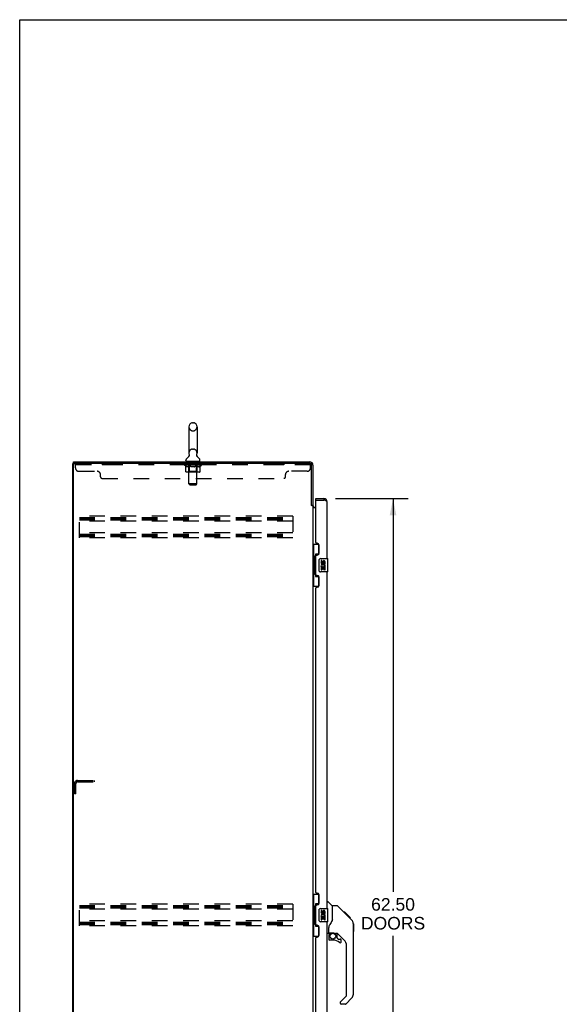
# Model space of a CAD drawing. Header units: inches. Extents: x 0 to 213, y 0 to 138.
# Tile 5 of 16: x 0 to 40, y 64 to 138. Entities that reach past the tile are written whole.
import ezdxf

# ---------------------------------------------------------------- set-up
doc = ezdxf.new("R2010")
doc.units = ezdxf.units.IN
doc.header["$LTSCALE"] = 11.73
doc.header["$MEASUREMENT"] = 0
doc.linetypes.add('HIDDEN', pattern=[0.2, 0.1, -0.1])
doc.layers.get('0').update_dxf_attribs({"linetype": 'CONTINUOUS'})
for name, color, linetype in [('02___PRT_ALL_AXES', 7, 'CONTINUOUS'), ('DEFAULT_2', 8, 'HIDDEN'), ('DIMENSIONS', 7, 'CONTINUOUS')]:
    doc.layers.add(name, color=color, linetype=linetype)
doc.styles.get("Standard").update_dxf_attribs({"font": 'arial.ttf'})
doc.dimstyles.new('DIMSTYLE_1', dxfattribs={"dimtxt": 0.940909, "dimasz": 1.254545, "dimexe": 0.09, "dimexo": 0.07, "dimgap": 0.0375, "dimtad": 0, "dimtih": 1, "dimtoh": 1, "dimzin": 4, "dimdsep": 46, "dimtxsty": 'Standard', "dimblk": '_FILLED', "dimblk1": '_FILLED', "dimblk2": '_FILLED', "dimcen": 0.09, "dimazin": 1, "dimtfac": 1, "dimtdec": 3, "dimtofl": 0, "dimtmove": 0, "dimatfit": 3, "dimldrblk": '_FILLED', "dimfxl": 1, "dimtolj": 1, "dimtzin": 4, "dimarcsym": 0})

# ---------------------------------------------------------------- blocks, each defined once
blk = doc.blocks.new('_FILLED')
at = {"color": 0, "linetype": 'ByBlock'}
blk.add_solid([(0, 0), (-1, 0.2), (-1, -0.2)], dxfattribs=at)
blk = doc.blocks.new('*D21')
at = {"layer": 'DIMENSIONS', "color": 2, "linetype": 'Continuous'}
for p, q in [((23.683, 102.064), (29.125, 102.064)), ((27.996, 102.064), (27.996, 72.559)), ((27.996, 39.564), (27.996, 69.266)), ((23.683, 39.564), (29.125, 39.564))]:
    blk.add_line(p, q, dxfattribs=at)
at = {"layer": 'DIMENSIONS', "color": 2, "linetype": 'Continuous', "xscale": 1.2545454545, "yscale": 1.2545454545, "zscale": 1.2545454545}
for p, rotation in [((27.996, 102.064), 90), ((27.996, 39.564), 270)]:
    blk.add_blockref('_FILLED', p, dxfattribs=dict(at, rotation=rotation))
at = {"layer": 'DIMENSIONS', "color": 2, "linetype": 'Continuous', "insert": (27.996, 72.088), "char_height": 0.9409, "width": 4.81298, "attachment_point": 2, "line_spacing_factor": 0.9}
blk.add_mtext('62.50\\PDOORS', dxfattribs=at)

msp = doc.modelspace()

# ---------------------------------------------------------------- linework, layer by layer
at = {"color": 7, "linetype": 'Continuous'}
for p, q in [((0, 0), (0, 138)), ((0, 138), (213.273, 138)), ((12.687, 107.46), (12.687, 105.485)), ((12.949, 107.76), (13.037, 107.76)), ((13.299, 107.46), (13.299, 105.485)), ((12.47, 104.913), (12.47, 104.952)), ((12.702, 105.266), (12.699, 105.261)), ((13.516, 104.913), (13.516, 104.952)), ((3.993, 32.918), (3.993, 104.71)), ((3.993, 104.71), (4.107, 104.71)), ((4.045, 104.71), (4.045, 104.814)), ((12.493, 104.844), (12.493, 104.814)), ((13.493, 104.844), (12.493, 104.844)), ((13.493, 104.844), (13.493, 104.814)), ((22.197, 101.96), (22.197, 102.064)), ((22.217, 101.96), (22.197, 101.96)), ((22.804, 102.064), (22.804, 101.96)), ((21.889, 101.574), (21.993, 101.574)), ((21.993, 98.639), (22.433, 98.639)), ((22.032, 98.639), (22.032, 97.614)), ((22.397, 98.639), (22.397, 97.859)), ((22.01, 97.614), (22.01, 96.514)), ((22.01, 97.614), (22.133, 97.614)), ((22.133, 97.644), (22.133, 97.665)), ((22.133, 96.514), (22.133, 97.614)), ((22.17, 97.904), (22.17, 96.224)), ((22.397, 97.904), (22.17, 97.904)), ((22.556, 97.564), (23.096, 97.564)), ((23.111, 96.579), (23.111, 97.549)), ((22.456, 96.664), (22.456, 97.464)), ((22.01, 96.514), (22.133, 96.514)), ((22.032, 96.514), (22.032, 95.489)), ((22.133, 96.463), (22.133, 96.484)), ((22.17, 96.224), (22.397, 96.224)), ((22.397, 96.269), (22.397, 95.489)), ((23.096, 96.564), (22.556, 96.564)), ((21.993, 95.489), (22.433, 95.489)), ((21.993, 72.389), (22.433, 72.389)), ((22.032, 72.389), (22.032, 71.364)), ((22.397, 72.389), (22.397, 71.609)), ((23.051, 71.818), (23.113, 71.818)), ((23.439, 71.509), (23.141, 71.806)), ((22.01, 71.364), (22.133, 71.364)), ((22.01, 71.364), (22.01, 70.264)), ((22.133, 71.394), (22.133, 71.415)), ((22.133, 70.264), (22.133, 71.364)), ((22.397, 71.654), (22.17, 71.654)), ((22.17, 71.654), (22.17, 69.974)), ((22.456, 70.414), (22.456, 71.214)), ((22.556, 71.314), (23.096, 71.314)), ((23.111, 70.329), (23.111, 71.299)), ((23.806, 71.503), (23.445, 71.503)), ((23.445, 70.399), (23.445, 71.503)), ((24.626, 70.715), (23.861, 71.48)), ((24.383, 71.025), (24.316, 71.025)), ((24.39, 71.018), (24.323, 71.018)), ((24.4, 71.008), (24.333, 71.008)), ((24.406, 71.002), (24.339, 71.002)), ((24.414, 70.994), (24.347, 70.994)), ((24.434, 70.974), (24.367, 70.974)), ((24.383, 71.025), (24.709, 70.699)), ((24.456, 70.952), (24.39, 70.952)), ((24.48, 70.928), (24.413, 70.928)), ((22.01, 70.264), (22.133, 70.264)), ((22.032, 70.264), (22.032, 69.239)), ((22.133, 70.213), (22.133, 70.234)), ((23.096, 70.314), (22.556, 70.314)), ((23.445, 70.461), (23.424, 70.404)), ((24.503, 70.905), (24.437, 70.905)), ((24.527, 70.881), (24.461, 70.881)), ((24.551, 70.857), (24.484, 70.857)), ((24.573, 70.835), (24.506, 70.835)), ((24.593, 70.815), (24.526, 70.815)), ((24.611, 70.798), (24.544, 70.798)), ((24.624, 70.784), (24.557, 70.784)), ((24.628, 70.78), (24.561, 70.78)), ((24.63, 70.778), (24.563, 70.778)), ((24.63, 70.778), (24.564, 70.778)), ((24.631, 70.777), (24.564, 70.777)), ((24.599, 70.742), (24.565, 70.776)), ((24.633, 70.775), (24.567, 70.775)), ((24.638, 70.77), (24.571, 70.77)), ((24.644, 70.764), (24.577, 70.764)), ((24.658, 70.751), (24.591, 70.751)), ((24.626, 70.715), (24.599, 70.742)), ((24.673, 70.735), (24.606, 70.735)), ((24.68, 70.728), (24.613, 70.728)), ((24.687, 70.721), (24.62, 70.721)), ((24.626, 70.715), (24.904, 70.436)), ((24.699, 70.709), (24.632, 70.709)), ((24.704, 70.704), (24.638, 70.704)), ((24.708, 70.7), (24.641, 70.7)), ((24.709, 70.699), (24.642, 70.699)), ((24.709, 70.699), (24.643, 70.699)), ((24.71, 70.698), (24.643, 70.698)), ((24.794, 70.614), (24.71, 70.698)), ((24.727, 70.614), (24.794, 70.614)), ((24.796, 70.612), (24.729, 70.612)), ((24.798, 70.61), (24.731, 70.61)), ((24.796, 70.612), (24.798, 70.61)), ((25.019, 70.181), (25.018, 70.188)), ((22.17, 69.974), (22.397, 69.974)), ((22.397, 70.019), (22.397, 69.239)), ((23.169, 69.475), (23.169, 69.882)), ((23.189, 69.477), (23.484, 69.477)), ((23.227, 69.398), (23.306, 69.477)), ((25.019, 64.875), (25.019, 70.159)), ((25.031, 70.163), (25.031, 69.576)), ((21.993, 69.239), (22.433, 69.239)), ((23.13, 69.436), (23.051, 69.436)), ((23.169, 69.258), (23.169, 69.021)), ((23.233, 69.392), (23.23, 69.395)), ((23.237, 69.388), (23.233, 69.392)), ((23.241, 69.384), (23.237, 69.388)), ((23.484, 68.942), (23.248, 68.942)), ((23.757, 69.436), (23.669, 69.436)), ((23.799, 69.104), (23.799, 69.431)), ((23.802, 69.096), (23.874, 69.024)), ((24.335, 68.94), (23.833, 69.441)), ((23.883, 69.021), (24.035, 69.021)), ((24.114, 68.823), (24.114, 68.942)), ((24.508, 64.789), (24.508, 68.522)), ((24.049, 64.298), (24.485, 64.734)), ((24.904, 64.596), (24.452, 64.144)), ((24.035, 64.265), (24.035, 64.2)), ((24.396, 64.121), (24.114, 64.121))]:
    msp.add_line(p, q, dxfattribs=at)
at = {"color": 3, "linetype": 'Continuous'}
for p, q in [((4.045, 104.814), (21.746, 104.814)), ((4.045, 32.981), (4.045, 104.648)), ((21.746, 104.71), (4.107, 104.71)), ((21.889, 101.562), (21.889, 104.567)), ((21.993, 104.568), (21.993, 101.561)), ((22.197, 102.064), (22.804, 102.064)), ((22.217, 101.96), (22.804, 101.96)), ((22.841, 101.947), (22.804, 101.96)), ((21.902, 101.54), (21.9, 101.544)), ((21.993, 101.522), (21.918, 101.522)), ((21.993, 101.522), (21.993, 40.107)), ((22.197, 101.366), (22.033, 101.366)), ((22.135, 101.418), (22.197, 101.418)), ((22.197, 98.772), (22.197, 101.94)), ((22.858, 101.94), (22.841, 101.947)), ((22.87, 101.936), (22.858, 101.94)), ((22.882, 101.931), (22.87, 101.936)), ((22.893, 101.927), (22.882, 101.931)), ((23.051, 97.564), (23.051, 101.818)), ((22.317, 98.712), (22.257, 98.712)), ((22.447, 97.962), (22.447, 98.582)), ((22.197, 96.357), (22.197, 97.772)), ((22.257, 97.832), (22.317, 97.832)), ((22.317, 96.297), (22.257, 96.297)), ((22.447, 95.547), (22.447, 96.167)), ((23.051, 71.314), (23.051, 96.564)), ((22.197, 72.522), (22.197, 95.357)), ((22.257, 95.417), (22.317, 95.417)), ((22.317, 72.462), (22.257, 72.462)), ((22.447, 71.712), (22.447, 72.332)), ((22.197, 70.107), (22.197, 71.522)), ((22.257, 71.582), (22.317, 71.582)), ((23.051, 45.064), (23.051, 70.314)), ((22.317, 70.047), (22.257, 70.047)), ((22.447, 69.297), (22.447, 69.917)), ((22.197, 46.272), (22.197, 69.107)), ((22.257, 69.167), (22.317, 69.167))]:
    msp.add_line(p, q, dxfattribs=at)
at = {"color": 7, "linetype": 'Continuous'}
for points in [[(12.706, 105.377), (12.708, 105.373), (12.709, 105.369), (12.711, 105.364), (12.712, 105.359), (12.713, 105.354), (12.714, 105.349), (12.714, 105.344), (12.715, 105.339), (12.715, 105.334), (12.715, 105.329), (12.715, 105.324), (12.715, 105.319), (12.715, 105.314), (12.714, 105.309), (12.713, 105.304), (12.713, 105.299), (12.711, 105.294), (12.71, 105.289), (12.709, 105.284), (12.707, 105.28), (12.705, 105.275), (12.704, 105.27), (12.702, 105.266)], [(13.286, 105.261), (13.284, 105.266), (13.282, 105.27), (13.28, 105.275), (13.279, 105.279), (13.277, 105.284), (13.276, 105.289), (13.274, 105.294), (13.273, 105.299), (13.272, 105.304), (13.272, 105.309), (13.271, 105.314), (13.271, 105.319), (13.27, 105.324), (13.27, 105.329), (13.271, 105.334), (13.271, 105.339), (13.271, 105.344), (13.272, 105.349), (13.273, 105.354), (13.274, 105.359), (13.275, 105.364), (13.277, 105.369), (13.278, 105.373), (13.28, 105.377)], [(22.17, 97.88), (22.17, 97.877), (22.171, 97.873), (22.171, 97.869), (22.173, 97.865), (22.174, 97.86), (22.176, 97.855), (22.179, 97.85), (22.182, 97.844), (22.185, 97.837), (22.189, 97.83), (22.193, 97.823), (22.198, 97.815), (22.204, 97.807), (22.206, 97.803)], [(22.456, 97.464), (22.456, 97.47), (22.457, 97.477), (22.458, 97.483), (22.459, 97.489), (22.461, 97.495), (22.463, 97.5)], [(22.206, 96.325), (22.204, 96.321), (22.198, 96.313), (22.193, 96.305), (22.189, 96.298), (22.185, 96.291), (22.182, 96.285), (22.179, 96.279), (22.176, 96.273), (22.174, 96.268), (22.173, 96.263), (22.171, 96.259), (22.171, 96.255), (22.17, 96.251), (22.17, 96.248)], [(22.463, 96.628), (22.461, 96.634), (22.459, 96.639), (22.458, 96.645), (22.457, 96.652), (22.456, 96.658), (22.456, 96.664)], [(22.17, 71.63), (22.17, 71.627), (22.171, 71.623), (22.171, 71.619), (22.173, 71.615), (22.174, 71.61), (22.176, 71.605), (22.179, 71.6), (22.182, 71.594), (22.185, 71.587), (22.189, 71.58), (22.193, 71.573), (22.198, 71.565), (22.204, 71.557), (22.206, 71.553)], [(22.456, 71.214), (22.456, 71.22), (22.457, 71.227), (22.458, 71.233), (22.459, 71.239), (22.461, 71.245), (22.463, 71.25)], [(23.861, 71.48), (23.854, 71.487), (23.845, 71.492), (23.836, 71.497), (23.826, 71.5), (23.816, 71.502), (23.806, 71.503)], [(22.463, 70.378), (22.461, 70.384), (22.459, 70.389), (22.458, 70.395), (22.457, 70.402), (22.456, 70.408), (22.456, 70.414)], [(23.424, 70.404), (23.393, 70.335), (23.357, 70.264), (23.314, 70.191), (23.267, 70.118), (23.222, 70.053)], [(24.565, 70.776), (24.543, 70.798), (24.521, 70.82), (24.499, 70.842)], [(25.019, 70.159), (25.018, 70.187), (25.013, 70.229), (25.003, 70.27), (24.99, 70.309), (24.972, 70.346), (24.95, 70.382), (24.924, 70.415), (24.904, 70.436)], [(22.206, 70.075), (22.204, 70.071), (22.198, 70.063), (22.193, 70.055), (22.189, 70.048), (22.185, 70.041), (22.182, 70.035), (22.179, 70.029), (22.176, 70.023), (22.174, 70.018), (22.173, 70.013), (22.171, 70.009), (22.171, 70.005), (22.17, 70.001), (22.17, 69.998)], [(23.222, 70.053), (23.212, 70.037), (23.196, 70.008), (23.184, 69.976), (23.175, 69.942), (23.17, 69.907), (23.169, 69.882)], [(23.484, 69.477), (23.49, 69.477), (23.51, 69.476), (23.532, 69.474), (23.553, 69.47), (23.572, 69.465), (23.59, 69.46), (23.606, 69.454), (23.62, 69.45), (23.632, 69.445), (23.643, 69.442), (23.652, 69.439), (23.66, 69.437)], [(23.241, 69.384), (23.231, 69.373), (23.223, 69.363), (23.215, 69.351), (23.208, 69.339), (23.203, 69.326), (23.198, 69.313), (23.194, 69.3), (23.191, 69.286), (23.19, 69.272), (23.189, 69.258)], [(23.23, 69.395), (23.228, 69.396), (23.227, 69.397), (23.227, 69.397), (23.227, 69.398)], [(23.66, 69.437), (23.668, 69.436), (23.669, 69.436)]]:
    msp.add_lwpolyline(points, dxfattribs=at)
at = {"color": 3, "linetype": 'Continuous'}
for points in [[(21.9, 101.544), (21.899, 101.546), (21.898, 101.548), (21.897, 101.549), (21.896, 101.551), (21.895, 101.553), (21.894, 101.555), (21.893, 101.556), (21.892, 101.558), (21.89, 101.56), (21.889, 101.562)], [(21.918, 101.522), (21.916, 101.523), (21.915, 101.525), (21.913, 101.526), (21.911, 101.528), (21.91, 101.529), (21.909, 101.531), (21.907, 101.532), (21.906, 101.534), (21.905, 101.535), (21.905, 101.536), (21.904, 101.538), (21.903, 101.539), (21.902, 101.54)], [(22.009, 101.392), (22.006, 101.393), (22.004, 101.394), (22.002, 101.395), (22, 101.397), (21.998, 101.398), (21.996, 101.399), (21.995, 101.401), (21.994, 101.402), (21.993, 101.404), (21.993, 101.405), (21.993, 101.407)], [(22.033, 101.366), (22.033, 101.368), (22.033, 101.37), (22.033, 101.372), (22.032, 101.374), (22.031, 101.375), (22.03, 101.377), (22.029, 101.378), (22.028, 101.38), (22.026, 101.381), (22.024, 101.383), (22.022, 101.384), (22.02, 101.386), (22.018, 101.387), (22.016, 101.388), (22.013, 101.389), (22.009, 101.392)], [(23.051, 101.818), (23.051, 101.82), (23.051, 101.822), (23.05, 101.824), (23.05, 101.826), (23.049, 101.829), (23.048, 101.831), (23.047, 101.833), (23.046, 101.835), (23.045, 101.838), (23.043, 101.84), (23.042, 101.842), (23.04, 101.844), (23.038, 101.846), (23.036, 101.849), (23.034, 101.851), (23.032, 101.853), (23.03, 101.855), (23.027, 101.858), (23.025, 101.86), (23.022, 101.862), (23.019, 101.864), (23.016, 101.867), (23.013, 101.869), (23.009, 101.871), (23.006, 101.873), (23.002, 101.875), (22.999, 101.878), (22.995, 101.88), (22.991, 101.882), (22.987, 101.884), (22.983, 101.887), (22.979, 101.889), (22.974, 101.891), (22.97, 101.893), (22.965, 101.895), (22.961, 101.898), (22.956, 101.9), (22.951, 101.902), (22.946, 101.904), (22.941, 101.907), (22.936, 101.909), (22.931, 101.911), (22.926, 101.913), (22.921, 101.916), (22.915, 101.918), (22.91, 101.92), (22.904, 101.922), (22.893, 101.927)]]:
    msp.add_lwpolyline(points, dxfattribs=at)
at = {"color": 7, "linetype": 'Continuous'}
msp.add_circle((23.484, 69.237), 0.217, dxfattribs=at)
for centre, radius, start, end in [((12.993, 107.46), 0.306, 105.63034, 180), ((12.949, 107.616), 0.144, 90, 105.63034), ((13.037, 107.616), 0.144, 74.36966, 90), ((12.993, 107.46), 0.306, 0, 74.36966), ((12.614, 104.952), 0.144, 124.66265, 180), ((12.539, 104.913), 0.069, 180, 270), ((12.234, 105.501), 0.523, 304.66237, 336.93176), ((12.993, 105.485), 0.306, 180, 200.48713), ((13.751, 105.501), 0.523, 203.06823, 235.33763), ((12.993, 105.485), 0.306, 339.51287, 360), ((13.447, 104.913), 0.069, 270, 360), ((13.372, 104.952), 0.144, 0, 55.33735), ((22.804, 101.818), 0.142, 48.63672, 90), ((22.887, 101.674), 0.26, 90, 92.60473), ((22.556, 97.464), 0.1, 90, 158.79459), ((23.096, 97.549), 0.015, 0, 90), ((22.556, 96.664), 0.1, 201.20502, 270), ((23.096, 96.579), 0.015, 270, 360), ((23.113, 71.779), 0.0394, 45, 90), ((22.556, 71.214), 0.1, 90, 158.79459), ((23.096, 71.299), 0.015, 0, 90), ((23.425, 71.495), 0.0197, 0, 45), ((22.556, 70.414), 0.1, 201.20502, 270), ((23.096, 70.329), 0.015, 270, 360), ((23.13, 69.475), 0.0394, 270, 360), ((23.189, 69.497), 0.0197, 180, 270), ((25.012, 70.163), 0.0197, 0, 68.93953), ((25.012, 69.576), 0.0197, 293.60704, 360), ((23.366, 69.258), 0.197, 135, 180), ((23.248, 69.021), 0.0787, 180, 270), ((23.484, 68.155), 0.787, 50.4788, 90), ((23.757, 69.239), 0.197, 52.51213, 90), ((23.811, 69.104), 0.0118, 180, 225), ((23.883, 69.033), 0.0118, 225, 270), ((24.035, 68.823), 0.0787, 230.4788, 360), ((24.035, 68.942), 0.0787, 0, 90), ((23.917, 68.522), 0.591, 0, 45), ((24.082, 64.265), 0.0472, 135, 180), ((24.429, 64.789), 0.0787, 315, 360), ((24.626, 64.875), 0.394, 315, 360), ((24.114, 64.2), 0.0787, 180, 270), ((24.396, 64.2), 0.0787, 270, 315)]:
    msp.add_arc(centre, radius, start, end, dxfattribs=at)
at = {"color": 3, "linetype": 'Continuous'}
for centre, radius, start, end in [((4.107, 104.648), 0.0625, 90, 180), ((21.746, 104.568), 0.246, 0, 90), ((21.746, 104.567), 0.143, 0, 90), ((22.217, 101.94), 0.02, 90, 180), ((22.804, 101.818), 0.246, 0, 90), ((22.135, 101.561), 0.142, 180, 270), ((22.257, 98.772), 0.06, 180, 270), ((22.317, 98.582), 0.13, 0, 90), ((22.257, 97.772), 0.06, 90, 180), ((22.317, 97.962), 0.13, 270, 360), ((22.257, 96.357), 0.06, 180, 270), ((22.317, 96.167), 0.13, 0, 90), ((22.257, 95.357), 0.06, 90, 180), ((22.317, 95.547), 0.13, 270, 360), ((22.257, 72.522), 0.06, 180, 270), ((22.317, 72.332), 0.13, 0, 90), ((22.317, 71.712), 0.13, 270, 360), ((22.257, 71.522), 0.06, 90, 180), ((22.257, 70.107), 0.06, 180, 270), ((22.317, 69.917), 0.13, 0, 90), ((22.257, 69.107), 0.06, 90, 180), ((22.317, 69.297), 0.13, 270, 360)]:
    msp.add_arc(centre, radius, start, end, dxfattribs=at)
at = {"color": 7, "linetype": 'Continuous'}
for centre, start_param, end_param in [((22.237, 97.655), 0.699287, 1.51401), ((22.237, 97.655), -4.655602, -3.84088), ((22.237, 96.474), 0.699287, 1.51401), ((22.237, 96.474), -4.655602, -3.84088), ((22.237, 71.405), 0.699287, 1.51401), ((22.237, 71.405), -4.655602, -3.84088), ((22.237, 70.224), 0.699287, 1.51401), ((22.237, 70.224), -4.655602, -3.84088)]:
    msp.add_ellipse(centre, major_axis=(0, 0.18), ratio=0.579493, start_param=start_param, end_param=end_param, dxfattribs=at)
at = {"layer": '02___PRT_ALL_AXES', "color": 8, "linetype": 'HIDDEN'}
for p, q in [((6.18, 104.71), (6.18, 104.606)), ((7.055, 104.71), (6.18, 104.71)), ((7.055, 104.606), (6.18, 104.606)), ((7.055, 104.71), (7.055, 104.606)), ((12.555, 104.606), (12.555, 104.71)), ((13.43, 104.71), (12.555, 104.71)), ((13.43, 104.606), (12.555, 104.606)), ((13.43, 104.606), (13.43, 104.71)), ((18.93, 104.71), (18.93, 104.606)), ((19.805, 104.71), (18.93, 104.71)), ((19.805, 104.606), (18.93, 104.606)), ((19.805, 104.71), (19.805, 104.606))]:
    msp.add_line(p, q, dxfattribs=at)
at = {"layer": '02___PRT_ALL_AXES', "color": 7, "linetype": 'Continuous'}
for p, q in [((22.594, 97.41), (22.594, 97.274)), ((22.656, 97.41), (22.594, 97.41)), ((22.594, 96.949), (22.594, 96.718)), ((22.612, 96.949), (22.594, 96.949)), ((22.646, 96.949), (22.674, 96.968)), ((22.646, 96.949), (22.908, 96.949)), ((22.656, 97.274), (22.656, 97.41)), ((22.656, 96.718), (22.656, 96.886)), ((22.656, 96.886), (22.722, 96.886)), ((22.722, 97.336), (22.722, 97.267)), ((22.722, 96.886), (22.722, 96.75)), ((22.782, 97.274), (22.782, 97.316)), ((22.782, 96.75), (22.782, 96.886)), ((22.782, 96.886), (22.845, 96.886)), ((22.837, 96.985), (22.895, 96.96)), ((22.845, 97.316), (22.845, 97.179)), ((22.845, 97.179), (22.908, 97.179)), ((22.845, 96.886), (22.845, 96.718)), ((22.908, 97.179), (22.908, 97.316)), ((22.908, 96.718), (22.908, 96.949)), ((22.594, 96.718), (22.656, 96.718)), ((22.722, 96.75), (22.782, 96.75)), ((22.845, 96.718), (22.908, 96.718)), ((22.656, 71.16), (22.594, 71.16)), ((22.594, 71.16), (22.594, 71.024)), ((22.656, 71.024), (22.656, 71.16)), ((22.722, 71.086), (22.722, 71.017)), ((22.782, 71.024), (22.782, 71.066)), ((22.845, 71.066), (22.845, 70.929)), ((22.845, 70.929), (22.908, 70.929)), ((22.908, 70.929), (22.908, 71.066)), ((22.612, 70.699), (22.594, 70.699)), ((22.594, 70.699), (22.594, 70.468)), ((22.594, 70.468), (22.656, 70.468)), ((22.646, 70.699), (22.674, 70.718)), ((22.646, 70.699), (22.908, 70.699)), ((22.656, 70.636), (22.722, 70.636)), ((22.656, 70.468), (22.656, 70.636)), ((22.722, 70.636), (22.722, 70.5)), ((22.722, 70.5), (22.782, 70.5)), ((22.782, 70.636), (22.845, 70.636)), ((22.782, 70.5), (22.782, 70.636)), ((22.837, 70.735), (22.895, 70.71)), ((22.845, 70.636), (22.845, 70.468)), ((22.845, 70.468), (22.908, 70.468)), ((22.908, 70.468), (22.908, 70.699))]:
    msp.add_line(p, q, dxfattribs=at)
for centre, radius, start, end in [((22.747, 97.022), 0.154, 161.41988, 206.19629), ((22.688, 97.274), 0.0943, 180, 360), ((22.751, 97.022), 0.157, 336.59665, 161.87913), ((22.751, 97.022), 0.157, 205.73705, 207.8532), ((22.688, 97.274), 0.0314, 180, 261.22946), ((22.751, 97.022), 0.0943, 336.59665, 215.11217), ((22.687, 97.278), 0.0362, 263.42855, 341.76278), ((22.814, 97.316), 0.0943, 68.69989, 167.43379), ((22.814, 97.316), 0.0314, 0, 180.04847), ((22.814, 97.316), 0.0943, 0, 68.67039), ((22.688, 71.024), 0.0943, 180, 360), ((22.751, 70.772), 0.157, 336.59665, 161.87913), ((22.688, 71.024), 0.0314, 180, 261.22946), ((22.687, 71.028), 0.0362, 263.42855, 341.76278), ((22.814, 71.066), 0.0943, 68.69989, 167.43379), ((22.814, 71.066), 0.0314, 0, 180.04847), ((22.814, 71.066), 0.0943, 0, 68.67039), ((22.747, 70.772), 0.154, 161.41988, 206.19629), ((22.751, 70.772), 0.157, 205.73705, 207.8532), ((22.751, 70.772), 0.0943, 336.59665, 215.11217)]:
    msp.add_arc(centre, radius, start, end, dxfattribs=at)
at = {"layer": 'DEFAULT_2', "color": 8, "linetype": 'HIDDEN'}
for p, q in [((12.949, 107.16), (13.037, 107.16)), ((12.949, 105.785), (13.037, 105.785)), ((4.18, 104.365), (4.18, 104.71)), ((21.805, 104.606), (4.18, 104.606)), ((12.36, 104.567), (12.36, 104.614)), ((12.459, 104.498), (12.36, 104.567)), ((13.626, 104.567), (12.36, 104.567)), ((12.369, 104.607), (12.369, 104.614)), ((12.378, 104.604), (12.378, 104.607)), ((12.378, 104.604), (13.608, 104.604)), ((12.387, 104.604), (12.387, 104.607)), ((12.388, 104.604), (12.388, 104.607)), ((12.398, 104.607), (12.398, 104.614)), ((12.414, 104.604), (12.414, 104.607)), ((12.416, 104.604), (12.416, 104.607)), ((12.444, 104.607), (12.444, 104.614)), ((12.459, 104.604), (12.459, 104.607)), ((12.459, 104.093), (12.459, 104.498)), ((12.459, 104.498), (12.473, 104.488)), ((12.462, 104.604), (12.462, 104.607)), ((12.666, 104.607), (12.465, 104.607)), ((12.487, 104.48), (12.473, 104.488)), ((12.5, 104.472), (12.487, 104.48)), ((12.514, 104.466), (12.5, 104.473)), ((12.508, 104.607), (12.508, 104.614)), ((12.509, 104.604), (12.509, 104.607)), ((12.51, 104.604), (12.51, 104.607)), ((12.513, 104.604), (12.513, 104.607)), ((12.527, 104.46), (12.514, 104.466)), ((12.52, 104.604), (12.52, 104.607)), ((12.52, 104.604), (12.52, 104.607)), ((12.524, 104.604), (12.524, 104.607)), ((12.527, 104.604), (12.527, 104.608)), ((12.54, 104.456), (12.527, 104.46)), ((12.531, 104.604), (12.531, 104.607)), ((12.644, 104.456), (12.54, 104.456)), ((12.545, 104.604), (12.545, 104.607)), ((12.564, 104.604), (12.564, 104.61)), ((12.564, 104.604), (12.564, 104.607)), ((12.584, 104.604), (12.584, 104.607)), ((12.584, 104.604), (12.584, 104.607)), ((12.586, 104.607), (12.586, 104.614)), ((12.595, 104.604), (12.595, 104.607)), ((12.6, 104.604), (12.6, 104.607)), ((12.609, 104.604), (12.609, 104.607)), ((12.62, 104.604), (12.62, 104.611)), ((12.636, 104.604), (12.636, 104.607)), ((12.639, 104.604), (12.639, 104.607)), ((12.644, 104.456), (12.658, 104.46)), ((12.671, 104.466), (12.658, 104.46)), ((12.666, 104.604), (12.666, 104.607)), ((12.733, 104.607), (12.671, 104.607)), ((12.685, 104.473), (12.671, 104.466)), ((12.676, 104.607), (12.676, 104.614)), ((12.68, 104.844), (12.68, 104.814)), ((12.68, 104.096), (12.68, 104.564)), ((12.683, 104.604), (12.683, 104.607)), ((12.699, 104.48), (12.685, 104.473)), ((12.688, 104.604), (12.688, 104.607)), ((12.693, 103.163), (12.693, 104.81)), ((12.694, 104.604), (12.694, 104.612)), ((12.698, 104.604), (12.698, 104.607)), ((12.712, 104.489), (12.698, 104.48)), ((12.709, 104.604), (12.709, 104.607)), ((12.727, 104.498), (12.712, 104.489)), ((12.727, 104.093), (12.727, 104.498)), ((12.727, 104.498), (12.755, 104.489)), ((12.733, 104.604), (12.733, 104.607)), ((12.808, 104.607), (12.749, 104.607)), ((12.784, 104.48), (12.755, 104.489)), ((12.769, 104.604), (12.769, 104.607)), ((12.776, 104.607), (12.776, 104.614)), ((12.78, 104.604), (12.78, 104.607)), ((12.782, 104.604), (12.782, 104.613)), ((12.812, 104.472), (12.783, 104.48)), ((12.785, 104.604), (12.785, 104.607)), ((12.793, 104.604), (12.793, 104.607)), ((12.808, 104.604), (12.808, 104.607)), ((12.839, 104.466), (12.811, 104.473)), ((12.888, 104.607), (12.834, 104.607)), ((12.867, 104.46), (12.839, 104.466)), ((12.847, 104.604), (12.847, 104.607)), ((12.894, 104.456), (12.866, 104.46)), ((12.878, 104.607), (12.993, 104.614)), ((12.883, 104.607), (12.883, 104.614)), ((12.883, 104.607), (12.883, 104.614)), ((12.883, 104.614), (12.883, 104.614)), ((12.883, 104.604), (12.883, 104.607)), ((12.887, 104.604), (12.887, 104.608)), ((12.888, 104.604), (12.888, 104.607)), ((12.889, 104.604), (12.889, 104.607)), ((13.092, 104.456), (12.894, 104.456)), ((12.972, 104.607), (12.924, 104.607)), ((12.929, 104.604), (12.929, 104.607)), ((12.972, 104.604), (12.972, 104.607)), ((12.99, 104.607), (12.99, 104.607)), ((12.99, 104.604), (12.99, 104.607)), ((12.99, 104.604), (12.99, 104.607)), ((12.993, 104.607), (12.993, 104.614)), ((12.993, 104.614), (13.107, 104.607)), ((12.995, 104.604), (12.995, 104.607)), ((12.995, 104.607), (12.996, 104.607)), ((12.996, 104.604), (12.996, 104.607)), ((13.014, 104.604), (13.014, 104.607)), ((13.014, 104.607), (13.062, 104.607)), ((13.056, 104.604), (13.056, 104.607)), ((13.092, 104.456), (13.12, 104.46)), ((13.097, 104.604), (13.097, 104.607)), ((13.097, 104.604), (13.097, 104.607)), ((13.097, 104.607), (13.152, 104.607)), ((13.098, 104.604), (13.098, 104.608)), ((13.102, 104.607), (13.102, 104.614)), ((13.102, 104.614), (13.103, 104.614)), ((13.102, 104.604), (13.102, 104.607)), ((13.103, 104.607), (13.103, 104.614)), ((13.148, 104.466), (13.12, 104.46)), ((13.139, 104.604), (13.139, 104.607)), ((13.176, 104.473), (13.147, 104.466)), ((13.204, 104.481), (13.175, 104.473)), ((13.178, 104.604), (13.178, 104.607)), ((13.178, 104.607), (13.237, 104.607)), ((13.193, 104.604), (13.193, 104.607)), ((13.201, 104.604), (13.201, 104.607)), ((13.203, 104.604), (13.203, 104.613)), ((13.233, 104.489), (13.204, 104.48)), ((13.206, 104.604), (13.206, 104.607)), ((13.209, 104.607), (13.209, 104.614)), ((13.217, 104.604), (13.217, 104.607)), ((13.262, 104.499), (13.232, 104.489)), ((13.253, 104.604), (13.253, 104.607)), ((13.253, 104.607), (13.315, 104.607)), ((13.262, 104.093), (13.262, 104.499)), ((13.262, 104.499), (13.277, 104.489)), ((13.291, 104.48), (13.276, 104.489)), ((13.277, 104.604), (13.277, 104.607)), ((13.288, 104.604), (13.288, 104.607)), ((13.306, 104.473), (13.291, 104.48)), ((13.292, 104.604), (13.292, 104.612)), ((13.293, 103.163), (13.293, 104.81)), ((13.298, 104.604), (13.298, 104.607)), ((13.303, 104.604), (13.303, 104.607)), ((13.305, 104.844), (13.305, 104.814)), ((13.32, 104.466), (13.305, 104.473)), ((13.306, 104.096), (13.306, 104.564)), ((13.31, 104.607), (13.31, 104.614)), ((13.32, 104.604), (13.32, 104.607)), ((13.32, 104.607), (13.626, 104.607)), ((13.334, 104.46), (13.32, 104.466)), ((13.348, 104.456), (13.334, 104.46)), ((13.347, 104.604), (13.347, 104.607)), ((13.442, 104.456), (13.348, 104.456)), ((13.35, 104.604), (13.35, 104.607)), ((13.366, 104.604), (13.366, 104.611)), ((13.377, 104.604), (13.377, 104.607)), ((13.386, 104.604), (13.386, 104.607)), ((13.39, 104.604), (13.39, 104.607)), ((13.4, 104.607), (13.4, 104.614)), ((13.401, 104.604), (13.401, 104.607)), ((13.401, 104.604), (13.401, 104.607)), ((13.422, 104.604), (13.422, 104.61)), ((13.422, 104.604), (13.422, 104.607)), ((13.44, 104.604), (13.44, 104.607)), ((13.442, 104.456), (13.456, 104.46)), ((13.455, 104.604), (13.455, 104.607)), ((13.471, 104.466), (13.456, 104.46)), ((13.459, 104.604), (13.459, 104.608)), ((13.462, 104.604), (13.462, 104.607)), ((13.466, 104.604), (13.466, 104.607)), ((13.466, 104.604), (13.466, 104.607)), ((13.485, 104.473), (13.471, 104.466)), ((13.473, 104.604), (13.473, 104.607)), ((13.476, 104.604), (13.476, 104.607)), ((13.477, 104.604), (13.477, 104.607)), ((13.478, 104.607), (13.478, 104.614)), ((13.5, 104.481), (13.485, 104.473)), ((13.514, 104.49), (13.5, 104.48)), ((13.505, 104.611), (13.625, 104.612)), ((13.505, 104.607), (13.505, 104.611)), ((13.529, 104.5), (13.514, 104.489)), ((13.524, 104.604), (13.524, 104.607)), ((13.527, 104.604), (13.527, 104.607)), ((13.529, 104.5), (13.626, 104.567)), ((13.529, 104.093), (13.529, 104.5)), ((13.541, 104.607), (13.541, 104.614)), ((13.57, 104.604), (13.57, 104.607)), ((13.572, 104.604), (13.572, 104.607)), ((13.588, 104.607), (13.588, 104.614)), ((13.598, 104.604), (13.598, 104.607)), ((13.599, 104.604), (13.599, 104.607)), ((13.608, 104.604), (13.608, 104.607)), ((13.617, 104.607), (13.617, 104.614)), ((13.625, 104.607), (13.625, 104.612)), ((13.626, 104.567), (13.626, 104.607)), ((21.746, 104.71), (21.805, 104.71)), ((21.805, 104.365), (21.805, 104.71)), ((4.43, 104.115), (5.805, 104.115)), ((6.055, 103.71), (6.055, 103.865)), ((6.18, 103.585), (19.805, 103.585)), ((13.486, 104.056), (12.502, 104.056)), ((12.68, 104.096), (12.64, 104.056)), ((13.306, 104.096), (12.68, 104.096)), ((12.738, 104.06), (12.736, 104.063)), ((12.743, 104.057), (12.74, 104.058)), ((12.745, 104.056), (12.743, 104.057)), ((12.748, 104.056), (12.745, 104.056)), ((13.306, 104.096), (13.345, 104.056)), ((19.93, 103.71), (19.93, 103.865)), ((21.555, 104.115), (20.18, 104.115)), ((12.762, 103.094), (12.693, 103.163)), ((13.293, 103.163), (12.693, 103.163)), ((12.762, 103.094), (13.224, 103.094)), ((13.224, 103.094), (13.293, 103.163)), ((4.472, 99.127), (4.472, 100.752)), ((20.472, 100.752), (4.472, 100.752)), ((4.472, 100.648), (20.472, 100.648)), ((4.472, 100.558), (20.472, 100.558)), ((4.472, 100.481), (20.472, 100.481)), ((20.472, 100.752), (20.472, 99.127)), ((20.472, 100.377), (4.472, 100.377)), ((20.472, 99.502), (4.472, 99.502)), ((4.472, 99.398), (20.472, 99.398)), ((4.472, 99.308), (20.472, 99.308)), ((4.472, 99.231), (20.472, 99.231)), ((20.472, 99.127), (4.472, 99.127)), ((4.097, 79.918), (4.097, 80.672)), ((4.201, 79.918), (4.201, 80.672)), ((4.343, 80.918), (5.597, 80.918)), ((4.343, 80.814), (5.597, 80.814)), ((5.597, 80.814), (5.597, 80.918)), ((4.201, 79.918), (4.097, 79.918)), ((4.472, 70.002), (4.472, 71.627)), ((20.472, 71.627), (4.472, 71.627)), ((4.472, 71.523), (20.472, 71.523)), ((4.472, 71.433), (20.472, 71.433)), ((4.472, 71.356), (20.472, 71.356)), ((20.472, 71.252), (4.472, 71.252)), ((20.472, 71.627), (20.472, 70.002)), ((20.472, 70.377), (4.472, 70.377)), ((4.472, 70.273), (20.472, 70.273)), ((4.472, 70.183), (20.472, 70.183)), ((4.472, 70.106), (20.472, 70.106)), ((20.472, 70.002), (4.472, 70.002))]:
    msp.add_line(p, q, dxfattribs=at)
for points in [[(12.502, 104.056), (12.497, 104.056), (12.491, 104.057), (12.486, 104.058), (12.482, 104.06), (12.477, 104.063), (12.473, 104.066), (12.469, 104.069), (12.465, 104.073), (12.463, 104.078), (12.461, 104.082), (12.459, 104.087), (12.459, 104.093)], [(12.727, 104.082), (12.727, 104.087), (12.727, 104.093)], [(12.728, 104.078), (12.727, 104.082), (12.727, 104.087), (12.727, 104.093)], [(12.74, 104.058), (12.738, 104.06), (12.736, 104.063), (12.733, 104.066), (12.731, 104.069), (12.73, 104.073), (12.728, 104.078)], [(12.733, 104.066), (12.731, 104.069), (12.73, 104.073)], [(13.24, 104.056), (13.243, 104.056), (13.245, 104.057), (13.248, 104.058), (13.25, 104.06), (13.253, 104.063), (13.255, 104.066), (13.257, 104.069), (13.258, 104.073), (13.26, 104.078), (13.261, 104.082), (13.261, 104.087), (13.262, 104.093)], [(13.486, 104.056), (13.492, 104.056), (13.497, 104.057), (13.502, 104.058), (13.507, 104.06), (13.511, 104.063), (13.516, 104.066), (13.519, 104.069), (13.523, 104.073), (13.526, 104.078), (13.528, 104.082), (13.529, 104.087), (13.529, 104.093)]]:
    msp.add_lwpolyline(points, dxfattribs=at)
for centre, radius, start, end in [((12.993, 107.46), 0.306, 180, 254.36966), ((12.949, 107.303), 0.144, 254.36966, 270), ((13.037, 107.303), 0.144, 270, 285.63034), ((12.993, 107.46), 0.306, 285.63034, 360), ((12.993, 105.485), 0.306, 105.63034, 180), ((12.949, 105.641), 0.144, 90, 105.63034), ((13.037, 105.641), 0.144, 74.36966, 90), ((12.993, 105.485), 0.306, 0, 74.36966), ((4.43, 104.365), 0.25, 180, 270), ((12.64, 104.564), 0.0398, 0, 89.99999), ((12.658, 104.81), 0.0345, 0, 90), ((13.327, 104.81), 0.0345, 90, 180), ((13.345, 104.564), 0.0398, 90.00001, 180), ((21.555, 104.365), 0.25, 270, 360), ((5.805, 103.865), 0.25, 0, 90), ((6.18, 103.71), 0.125, 180, 270), ((19.805, 103.71), 0.125, 270, 360), ((20.18, 103.865), 0.25, 90, 180), ((4.343, 80.672), 0.246, 90, 180), ((4.343, 80.672), 0.142, 90, 180)]:
    msp.add_arc(centre, radius, start, end, dxfattribs=at)
for centre, major_axis, ratio, start_param, end_param in [((12.993, 104.614), (0.633, 0.007), 0.05963, 2.96643, 3.140963), ((12.34, 104.602), (0.198, 0), 0.060556, 0.430652, 1.470503), ((12.993, 104.614), (0.633, 0), 0.060556, -3.141593, -2.96706), ((12.34, 104.595), (0.198, 0.002), 0.05963, 1.376596, 1.469874), ((12.993, 104.614), (0.633, 0.013), 0.05688, 2.791345, 2.965878), ((12.384, 104.602), (0.198, -0.002), 0.05963, 0.605815, 1.645666), ((12.315, 104.602), (0.198, 0.002), 0.05963, 0.25549, 1.295341), ((12.993, 104.614), (0.633, -0.007), 0.05963, -2.96643, -2.791898), ((12.384, 104.595), (0.198, 0), 0.060556, 1.551758, 1.645036), ((12.315, 104.595), (0.198, 0.004), 0.05688, 1.20151, 1.294789), ((12.385, 104.598), (0.164, 0.002), 0.05963, 1.065228, 1.614276), ((12.365, 104.598), (0.164, 0.003), 0.05688, 0.890143, 1.43919), ((12.423, 104.598), (0.164, 0), 0.060556, 1.240391, 1.789438), ((12.993, 104.614), (0.633, 0.019), 0.052395, 2.616403, 2.790936), ((12.447, 104.602), (0.198, -0.004), 0.05688, 0.7809, 1.820751), ((12.312, 104.602), (0.198, 0.004), 0.05688, 0.080405, 1.120256), ((12.993, 104.614), (0.633, -0.013), 0.05688, -2.791345, -2.616812), ((12.447, 104.595), (0.198, -0.002), 0.05963, 1.72692, 1.820198), ((12.312, 104.595), (0.198, 0.006), 0.052395, 1.026568, 1.119847), ((12.365, 104.598), (0.164, 0.005), 0.052395, 0.715201, 1.264248), ((12.479, 104.598), (0.164, -0.002), 0.05963, 1.415553, 1.9646), ((12.993, 104.614), (0.633, 0.025), 0.046319, 2.441654, 2.616187), ((12.526, 104.602), (0.198, -0.006), 0.052395, 0.955842, 1.995693), ((12.329, 104.602), (0.198, 0.006), 0.052395, -0.094537, 0.945314), ((12.993, 104.614), (0.633, -0.019), 0.052395, -2.616403, -2.44187), ((12.526, 104.595), (0.198, -0.004), 0.05688, 1.902006, 1.995284), ((12.329, 104.595), (0.198, 0.008), 0.046319, 0.851819, 0.945098), ((12.383, 104.598), (0.164, 0.006), 0.046319, 0.540452, 1.089499), ((12.55, 104.598), (0.164, -0.003), 0.05688, 1.590638, 2.139686), ((12.993, 104.614), (0.633, 0.029), 0.038841, 2.267123, 2.441656), ((12.619, 104.602), (0.198, -0.008), 0.046319, 1.130591, 2.170442), ((12.366, 104.602), (0.198, 0.008), 0.046319, -0.269286, 0.770565), ((12.993, 104.614), (0.633, -0.025), 0.046319, -2.441654, -2.267121), ((12.619, 104.595), (0.198, -0.006), 0.052395, 2.076947, 2.170226), ((12.366, 104.595), (0.198, 0.009), 0.038841, 0.677289, 0.770567), ((12.42, 104.598), (0.164, 0.008), 0.038841, 0.365921, 0.914969), ((12.635, 104.598), (0.164, -0.005), 0.052395, 1.76558, 2.314627), ((12.993, 104.614), (0.633, 0.033), 0.030195, 2.09281, 2.267343), ((12.724, 104.602), (0.198, -0.009), 0.038841, 1.305122, 2.344973), ((12.422, 104.602), (0.198, 0.009), 0.038841, -0.443817, 0.596034), ((12.993, 104.614), (0.633, -0.029), 0.038841, -2.267123, -2.092591), ((12.724, 104.595), (0.198, -0.008), 0.046319, 2.251696, 2.344975), ((12.422, 104.595), (0.198, 0.01), 0.030195, 0.502975, 0.596254), ((12.474, 104.598), (0.164, 0.009), 0.030195, 0.191608, 0.740655), ((12.73, 104.598), (0.164, -0.006), 0.046319, 1.940329, 2.489376), ((12.496, 104.602), (0.198, 0.01), 0.030195, -0.61813, 0.421721), ((12.837, 104.602), (0.198, -0.01), 0.030195, 1.479435, 2.519286), ((12.993, 104.614), (0.633, 0.036), 0.020645, 1.918687, 2.09322), ((12.993, 104.614), (0.633, -0.033), 0.030195, -2.09281, -1.918277), ((12.837, 104.595), (0.198, -0.009), 0.038841, 2.426227, 2.519505), ((12.496, 104.595), (0.198, 0.011), 0.020645, 0.328852, 0.422131), ((12.545, 104.598), (0.164, 0.009), 0.020645, 0.017485, 0.566532), ((12.833, 104.598), (0.164, -0.008), 0.038841, 2.11486, 2.663907), ((12.584, 104.602), (0.198, 0.011), 0.020645, -0.792253, 0.247598), ((12.955, 104.602), (0.198, -0.011), 0.020645, 1.653558, 2.693409), ((12.993, 104.614), (0.633, 0.038), 0.010478, 1.744704, 1.919237), ((12.993, 104.614), (0.633, -0.036), 0.020645, -1.918687, -1.744154), ((12.955, 104.595), (0.198, -0.01), 0.030195, 2.60054, 2.693819), ((12.584, 104.595), (0.198, 0.012), 0.010478, 0.154869, 0.248148), ((12.628, 104.598), (0.164, 0.01), 0.010478, 6.126688, 6.675735), ((12.942, 104.598), (0.164, -0.009), 0.030195, 2.289173, 2.83822), ((12.685, 104.602), (0.198, 0.012), 0.010478, -0.966236, -0.000846), ((13.074, 104.602), (0.198, -0.012), 0.010478, 1.827541, 2.867392), ((12.993, 104.614), (0.633, -0.038), 0.010478, -1.744704, -1.570171), ((13.074, 104.595), (0.198, -0.011), 0.020645, 2.774664, 2.867942), ((13.052, 104.598), (0.164, -0.009), 0.020645, 2.463296, 3.012344), ((12.912, 104.602), (0.198, 0.012), 0.010478, 0.274201, 1.314052), ((12.826, 104.598), (0.164, 0.01), 0.010478, -0.000483, 0.504314), ((12.796, 104.595), (0.198, 0.012), 0.010478, 0.099668, 0.192946), ((12.993, 104.614), (0.633, 0.038), 0.010478, -1.571421, -1.396888), ((13.19, 104.595), (0.198, -0.012), 0.010478, 2.948646, 3.041925), ((13.16, 104.598), (0.164, -0.01), 0.010478, 2.637279, 3.142076), ((13.031, 104.602), (0.198, 0.011), 0.020645, 0.448184, 1.488034), ((12.934, 104.598), (0.164, 0.009), 0.020645, 0.129249, 0.678296), ((12.912, 104.595), (0.198, 0.011), 0.020645, 0.273651, 0.366929), ((13.3, 104.602), (0.198, -0.012), 0.010478, -3.140747, -2.175357), ((12.993, 104.614), (0.633, 0.036), 0.020645, -1.397439, -1.222906), ((12.993, 104.614), (0.633, -0.038), 0.010478, 1.222355, 1.396888), ((13.149, 104.602), (0.198, 0.01), 0.030195, 0.622307, 1.662158), ((13.044, 104.598), (0.164, 0.009), 0.030195, 0.303372, 0.852419), ((13.358, 104.598), (0.164, -0.01), 0.010478, 2.749043, 3.29809), ((13.402, 104.602), (0.198, -0.011), 0.020645, 2.893995, 3.933846), ((13.031, 104.595), (0.198, 0.01), 0.030195, 0.447774, 0.541052), ((13.402, 104.595), (0.198, -0.012), 0.010478, 2.893445, 2.986723), ((12.993, 104.614), (0.633, 0.033), 0.030195, -1.223315, -1.048783), ((12.993, 104.614), (0.633, -0.036), 0.020645, 1.048373, 1.222906), ((13.262, 104.602), (0.198, 0.009), 0.038841, 0.79662, 1.836471), ((13.152, 104.598), (0.164, 0.008), 0.038841, 0.477686, 1.026733), ((13.441, 104.598), (0.164, -0.009), 0.020645, 2.57506, 3.124108), ((13.49, 104.602), (0.198, -0.01), 0.030195, 2.719872, 3.759723), ((13.366, 104.602), (0.198, 0.008), 0.046319, 0.971151, 2.011002), ((13.149, 104.595), (0.198, 0.009), 0.038841, 0.622087, 0.715366), ((13.49, 104.595), (0.198, -0.011), 0.020645, 2.719462, 2.812741), ((12.993, 104.614), (0.633, 0.029), 0.038841, -1.049002, -0.874469), ((12.993, 104.614), (0.633, -0.033), 0.030195, 0.87425, 1.048783), ((13.256, 104.598), (0.164, 0.006), 0.046319, 0.652216, 1.201263), ((13.46, 104.602), (0.198, 0.006), 0.052395, 1.1459, 2.185751), ((13.511, 104.598), (0.164, -0.009), 0.030195, 2.400937, 2.949985), ((13.564, 104.602), (0.198, -0.009), 0.038841, 2.545558, 3.585409), ((13.351, 104.598), (0.164, 0.005), 0.052395, 0.826965, 1.376012), ((13.262, 104.595), (0.198, 0.008), 0.046319, 0.796618, 0.889896), ((13.564, 104.595), (0.198, -0.01), 0.030195, 2.545339, 2.638617), ((13.539, 104.602), (0.198, 0.004), 0.05688, 1.320842, 2.360692), ((12.993, 104.614), (0.633, 0.025), 0.046319, -0.874471, -0.699939), ((12.993, 104.614), (0.633, -0.029), 0.038841, 0.699936, 0.874469), ((13.62, 104.602), (0.198, -0.008), 0.046319, 2.371028, 3.410879), ((13.566, 104.598), (0.164, -0.008), 0.038841, 2.226624, 2.775671), ((13.602, 104.602), (0.198, 0.002), 0.05963, 1.495927, 2.535778), ((13.436, 104.598), (0.164, 0.003), 0.05688, 1.001907, 1.550954), ((13.657, 104.602), (0.198, -0.006), 0.052395, 2.196279, 3.23613), ((13.603, 104.598), (0.164, -0.006), 0.046319, 2.052093, 2.601141), ((13.366, 104.595), (0.198, 0.006), 0.052395, 0.971367, 1.064645), ((13.646, 104.602), (0.198, 0), 0.060556, 2.364024, 2.71094), ((13.62, 104.595), (0.198, -0.009), 0.038841, 2.371026, 2.464304), ((13.674, 104.602), (0.198, -0.004), 0.05688, 2.021337, 3.061188), ((12.993, 104.614), (0.633, 0.019), 0.052395, -0.699723, -0.52519), ((12.993, 104.614), (0.633, -0.025), 0.046319, 0.525406, 0.699939), ((13.67, 104.602), (0.198, -0.002), 0.05963, 1.846251, 2.886102), ((13.507, 104.598), (0.164, 0.002), 0.05963, 1.176993, 1.72604), ((13.621, 104.598), (0.164, -0.005), 0.052395, 1.877344, 2.426392), ((13.562, 104.598), (0.164, 0), 0.060556, 1.352155, 1.901202), ((13.62, 104.598), (0.164, -0.003), 0.05688, 1.702402, 2.25145), ((13.601, 104.598), (0.164, -0.002), 0.05963, 1.527317, 2.076364), ((13.46, 104.595), (0.198, 0.004), 0.05688, 1.146309, 1.239587), ((13.657, 104.595), (0.198, -0.008), 0.046319, 2.196495, 2.289773), ((12.993, 104.614), (0.633, 0.013), 0.05688, -0.524781, -0.350248), ((12.993, 104.614), (0.633, -0.019), 0.052395, 0.350657, 0.52519), ((13.646, 104.595), (0.198, -0.002), 0.05963, 1.764997, 1.971333), ((13.539, 104.595), (0.198, 0.002), 0.05963, 1.321394, 1.414673), ((13.674, 104.595), (0.198, -0.006), 0.052395, 2.021746, 2.115024), ((12.993, 104.614), (0.633, 0.007), 0.05963, -0.349695, -0.175162), ((12.993, 104.614), (0.633, -0.013), 0.05688, 0.175715, 0.350248), ((13.602, 104.595), (0.198, 0), 0.060556, 1.496556, 1.589835), ((13.67, 104.595), (0.198, -0.004), 0.05688, 1.846804, 1.940083), ((12.993, 104.614), (0.633, -0.007), 0.05963, 6.27665, 6.458348), ((12.993, 104.614), (0.633, 0), 0.060556, -0.174533, -0.058352)]:
    msp.add_ellipse(centre, major_axis=major_axis, ratio=ratio, start_param=start_param, end_param=end_param, dxfattribs=at)

# ---------------------------------------------------------------- dimensions: what is measured, and where the dimension line sits
at = {"layer": 'DIMENSIONS', "color": 2, "linetype": 'Continuous'}
dim = msp.add_linear_dim(base=(27.996, 102.064), p1=(23.613, 39.564), p2=(23.613, 102.064), angle=90, text='<>\\PDOORS', dimstyle='DIMSTYLE_1', dxfattribs=at)
dim.commit()
dim.dimension.update_dxf_attribs({"geometry": '*D21', "text_midpoint": (27.996, 70.912), "dimtype": 160})

doc.saveas('drawing.dxf')
